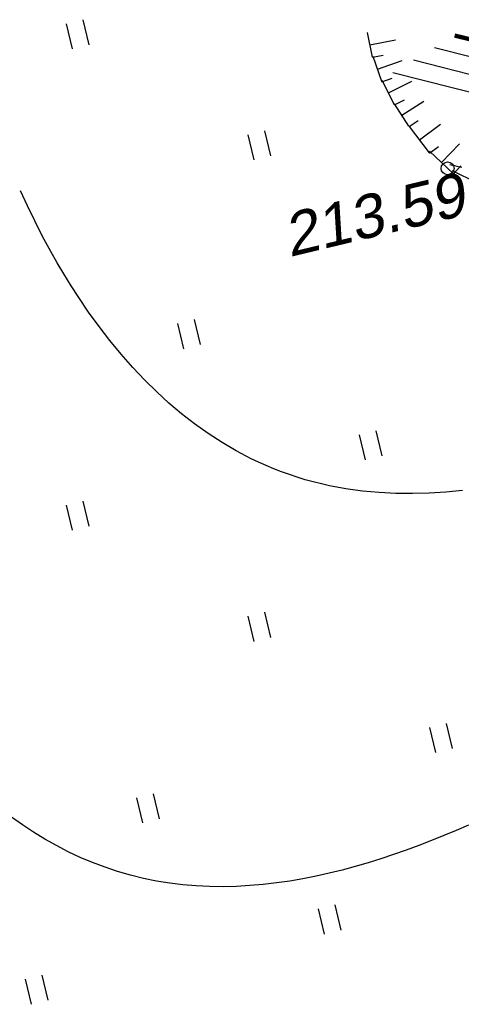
# Model space of a CAD drawing. Header units: millimetres. Extents: x -10 to 1169, y 1 to 1686.
# Tile 80 of 224: x 604 to 614, y 129 to 152. Entities that reach past the tile are written whole.
import ezdxf

# ---------------------------------------------------------------- set-up
doc = ezdxf.new("R2010")
doc.units = ezdxf.units.MM
for name, color, linetype in [('CONTURS', 7, 'Continuous'), ('IZOLINES', 32, 'Continuous'), ('PDIGIT', 170, 'Continuous'), ('PICKETS', 7, 'Continuous')]:
    doc.layers.add(name, color=color, linetype=linetype)
doc.styles.get("Standard").update_dxf_attribs({"font": 'arial.ttf'})

# ---------------------------------------------------------------- blocks, each defined once
blk = doc.blocks.new('401')
at = {"layer": 'CONTURS'}
for p, q in [((0, 0), (0, 1.2)), ((0.8, 0), (0.8, 1.2))]:
    blk.add_line(p, q, dxfattribs=at)

msp = doc.modelspace()

# ---------------------------------------------------------------- linework, layer by layer
at = {"layer": 'CONTURS', "color": 7, "linetype": 'Continuous', "lineweight": -2}
for p, q in [((612.18245, 150.74272), (612.42307, 150.82715)), ((614.39005, 148.39171), (613.82504, 148.67187)), ((613.84108, 148.6032), (614.01675, 148.78804))]:
    msp.add_line(p, q, dxfattribs=at)
at = {"layer": 'IZOLINES', "lineweight": -2}
for p, q in [((611.95985, 151.31924), (611.84605, 151.88759)), ((611.90336, 151.60134), (612.49659, 151.72013)), ((611.96068, 151.31509), (612.21072, 151.36516)), ((612.18096, 150.747), (611.97558, 151.33231)), ((612.07902, 151.03752), (612.64989, 151.23783)), ((615.10122, 150.68904), (612.91728, 151.24274)), ((614.76005, 150.36114), (612.43458, 150.95084)), ((612.47363, 150.21046), (612.19103, 150.76954)), ((612.33336, 150.48796), (612.8733, 150.76089)), ((612.4757, 150.20637), (612.70327, 150.32141)), ((612.80902, 149.70865), (612.47589, 150.23383)), ((612.64367, 149.96933), (613.15456, 150.29339)), ((612.81145, 149.70482), (613.02678, 149.84141)), ((613.05783, 149.39405), (613.54265, 149.75596)), ((613.28647, 149.08775), (612.82582, 149.70486)), ((613.56595, 148.86467), (613.98274, 149.30322)), ((613.28983, 149.08325), (613.49418, 149.23578)), ((613.83709, 148.60699), (613.29083, 149.12615)), ((613.75919, 148.81012), (613.75912, 148.81013)), ((613.79146, 148.80398), (613.75919, 148.81012)), ((613.82351, 148.79756), (613.79146, 148.80398)), ((613.87774, 148.78607), (613.82351, 148.79756)), ((613.93183, 148.77393), (613.87774, 148.78607)), ((613.98579, 148.76124), (613.93183, 148.77393)), ((614.03965, 148.74807), (613.98579, 148.76124)), ((603.94402, 147.85771), (603.78313, 148.20786)), ((604.11418, 147.50634), (603.94402, 147.85771)), ((604.29751, 147.14763), (604.11418, 147.50634)), ((604.4888, 146.793), (604.29751, 147.14763)), ((604.4886, 146.79376), (604.4888, 146.793)), ((604.63592, 146.53379), (604.4886, 146.79376)), ((604.78969, 146.27452), (604.63592, 146.53379)), ((604.7887, 146.27517), (604.78969, 146.27452)), ((604.95798, 146.00086), (604.7887, 146.27517)), ((605.13466, 145.72742), (604.95798, 146.00086)), ((605.36608, 145.38779), (605.13466, 145.72742)), ((605.60716, 145.05478), (605.36608, 145.38779)), ((605.85816, 144.72903), (605.60716, 145.05478)), ((606.11936, 144.41121), (605.85816, 144.72903)), ((606.39106, 144.10209), (606.11936, 144.41121)), ((606.67413, 143.8031), (606.39106, 144.10209)), ((606.67266, 143.80347), (606.67413, 143.8031)), ((606.94901, 143.53073), (606.67266, 143.80347)), ((607.2323, 143.27096), (606.94901, 143.53073)), ((607.52555, 143.02216), (607.2323, 143.27096)), ((607.82884, 142.78532), (607.52555, 143.02216)), ((608.14214, 142.56148), (607.82884, 142.78532)), ((608.46535, 142.35167), (608.14214, 142.56148)), ((608.79819, 142.15693), (608.46535, 142.35167)), ((609.14028, 141.9782), (608.79819, 142.15693)), ((609.31464, 141.8951), (609.14028, 141.9782)), ((609.49105, 141.81634), (609.31464, 141.8951)), ((609.66941, 141.74199), (609.49105, 141.81634)), ((609.84962, 141.67211), (609.66941, 141.74199)), ((610.03158, 141.60677), (609.84962, 141.67211)), ((610.21516, 141.54601), (610.03158, 141.60677)), ((610.40025, 141.48984), (610.21516, 141.54601)), ((610.58672, 141.43829), (610.40025, 141.48984)), ((610.77445, 141.39134), (610.58672, 141.43829)), ((610.96332, 141.34899), (610.77445, 141.39134)), ((611.34394, 141.27791), (610.96332, 141.34899)), ((611.72778, 141.22464), (611.34394, 141.27791)), ((612.11392, 141.1886), (611.72778, 141.22464)), ((612.50153, 141.1691), (612.11392, 141.1886)), ((612.88986, 141.16533), (612.50153, 141.1691)), ((613.27827, 141.1764), (612.88986, 141.16533)), ((613.66622, 141.20139), (613.27827, 141.1764)), ((614.0533, 141.23936), (613.66622, 141.20139)), ((603.82878, 133.46338), (603.57744, 133.64208)), ((604.08609, 133.29317), (603.82878, 133.46338)), ((604.34927, 133.13191), (604.08609, 133.29317)), ((613.91047, 133.33334), (613.62238, 133.21288)), ((614.19703, 133.45745), (613.91047, 133.33334)), ((604.61817, 132.9801), (604.34927, 133.13191)), ((613.33271, 133.0963), (613.04144, 132.98387)), ((613.62238, 133.21288), (613.33271, 133.0963)), ((604.89261, 132.83821), (604.61817, 132.9801)), ((605.17236, 132.70671), (604.89261, 132.83821)), ((612.74854, 132.87586), (612.45398, 132.77253)), ((613.04144, 132.98387), (612.74854, 132.87586)), ((605.45713, 132.58605), (605.17236, 132.70671)), ((605.74658, 132.4766), (605.45713, 132.58605)), ((611.85984, 132.58122), (611.56027, 132.49389)), ((612.15774, 132.67421), (611.85984, 132.58122)), ((612.45398, 132.77253), (612.15774, 132.67421)), ((606.04034, 132.37872), (605.74658, 132.4766)), ((606.33798, 132.29266), (606.04034, 132.37872)), ((611.25905, 132.41261), (610.95623, 132.33775)), ((611.56027, 132.49389), (611.25905, 132.41261)), ((606.63902, 132.21861), (606.33798, 132.29266)), ((606.94297, 132.15665), (606.63902, 132.21861)), ((607.24931, 132.10675), (606.94297, 132.15665)), ((610.03885, 132.156), (609.73044, 132.11122)), ((610.34604, 132.20899), (610.03885, 132.156)), ((610.65187, 132.26973), (610.34604, 132.20899)), ((610.95623, 132.33775), (610.65187, 132.26973)), ((607.55755, 132.06881), (607.24931, 132.10675)), ((607.86718, 132.0426), (607.55755, 132.06881)), ((608.17773, 132.02784), (607.86718, 132.0426)), ((608.48875, 132.02415), (608.17773, 132.02784)), ((608.79987, 132.03112), (608.48875, 132.02415)), ((609.11071, 132.04828), (608.79987, 132.03112)), ((609.42099, 132.07514), (609.11071, 132.04828)), ((609.73044, 132.11122), (609.42099, 132.07514))]:
    msp.add_line(p, q, dxfattribs=at)
at = {"layer": 'IZOLINES'}
for p, q in [((611.95985, 151.31924), (611.84605, 151.88759)), ((611.90336, 151.60134), (612.49659, 151.72013))]:
    msp.add_line(p, q, dxfattribs=at)
at = {"layer": 'IZOLINES', "const_width": 0.1}
msp.add_lwpolyline([(615.51426, 151.41942), (613.8703, 151.81907)], dxfattribs=at)
at = {"layer": 'IZOLINES'}
msp.add_lwpolyline([(615.21967, 151.07335), (613.40228, 151.53604)], dxfattribs=at)
at = {"layer": 'PICKETS', "color": 7, "lineweight": -2}
msp.add_circle((613.7075, 148.73015), 0.15, dxfattribs=at)

# ---------------------------------------------------------------- block references
at = {"layer": 'CONTURS', "lineweight": -2, "xscale": 0.4999999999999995, "yscale": 0.4999999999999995, "zscale": 0.4999999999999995, "rotation": 13.50227474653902}
for p in [(604.98922, 151.51056), (609.20967, 148.92449), (607.57719, 144.5366), (611.79765, 141.95053), (604.99112, 140.31614), (609.21158, 137.73007), (613.43204, 135.14401), (606.62551, 133.50962), (610.84597, 130.92355), (604.03944, 129.28916)]:
    msp.add_blockref('401', p, dxfattribs=at)
at = {"layer": 'CONTURS', "xscale": 0.4999999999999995, "yscale": 0.4999999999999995, "zscale": 0.4999999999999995, "rotation": 13.50227474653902}
msp.add_blockref('401', (604.98922, 151.51056), dxfattribs=at)

# ---------------------------------------------------------------- texts
at = {"layer": 'PDIGIT', "color": 7, "lineweight": -2, "oblique": 10}
msp.add_text('213.59', height=1, rotation=13.502275, dxfattribs=at).set_placement((610.03558, 146.66575))

doc.saveas('drawing.dxf')
